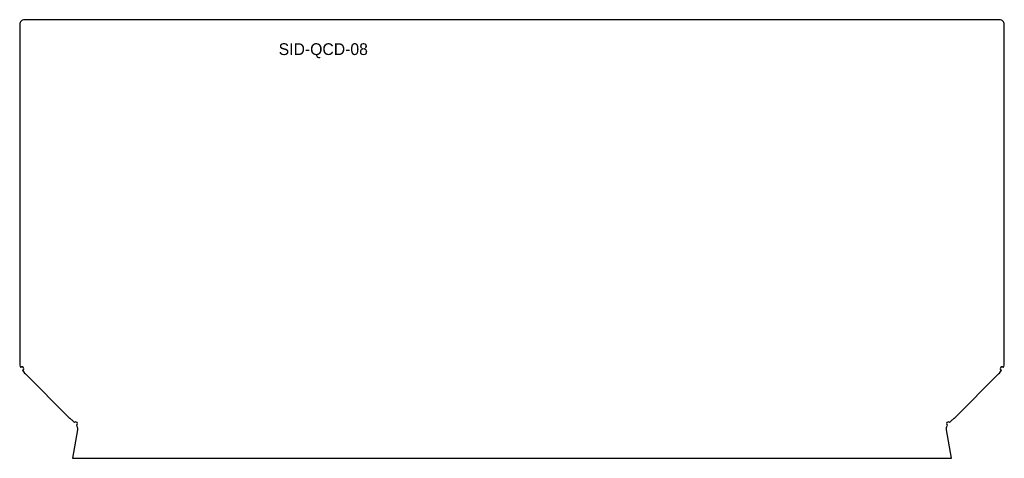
# Model space of a CAD drawing. Header units: millimetres. Extents: x -2 to 416, y -186 to 0.
import ezdxf

# ---------------------------------------------------------------- set-up
doc = ezdxf.new("R2010")
doc.units = ezdxf.units.MM

msp = doc.modelspace()

# ---------------------------------------------------------------- linework, layer by layer
for p, q in [((0.4, -150.4), (18.94, -168.94)), ((395.26, -168.94), (413.8, -150.4))]:
    msp.add_line(p, q)
msp.add_lwpolyline([(416.2, -145.8), (416.2, -2, 0.414214), (414.2, 0), (0, 0, 0.414214), (-2, -2), (-2, -145.8)], format="xyb")
msp.add_lwpolyline([(22.49, -174.05), (20.38, -186.19), (393.82, -186.19), (391.71, -174.05)])
for centre, start, end in [((-1, -148.1), 283.403, 138.3207), ((415.2, -148.1), 41.6793, 256.597), ((21.78, -171.49), 299.0547, 135.6867), ((392.42, -171.49), 44.3133, 240.9453)]:
    msp.add_arc(centre, 0.75, start, end)
for points in [[(-2, -145.8), (-2, -146.4), (-1.84, -147), (-1.56, -147.6)], [(415.76, -147.6), (416.04, -147), (416.2, -146.4), (416.2, -145.8)], [(-0.83, -148.83), (-0.46, -149.35), (-0.03, -149.88), (0.4, -150.4)], [(413.8, -150.4), (414.23, -149.88), (414.66, -149.35), (415.03, -148.83)], [(18.94, -168.94), (19.35, -169.27), (19.76, -169.6), (20.14, -169.93)], [(20.14, -169.93), (20.54, -170.28), (20.92, -170.63), (21.24, -170.97)], [(392.96, -170.97), (393.28, -170.62), (393.66, -170.28), (394.06, -169.93)], [(394.06, -169.93), (394.44, -169.6), (394.85, -169.27), (395.26, -168.94)], [(391.71, -174.05), (391.58, -173.42), (391.7, -172.78), (392.06, -172.15)]]:
    msp.add_open_spline(points, degree=3)
msp.add_open_spline([(22.14, -172.15), (22.28, -172.4), (22.39, -172.65), (22.46, -172.9), (22.56, -173.29), (22.57, -173.67), (22.49, -174.05)], degree=3, knots=[-0.4742186, -0.4742186, -0.4742186, -0.4742186, -0.2169564, -0.2169564, -0.2169564, 0.1745329, 0.1745329, 0.1745329, 0.1745329])

# ---------------------------------------------------------------- texts
at = {"insert": (108, -10), "char_height": 5, "attachment_point": 1}
msp.add_mtext_dynamic_manual_height_columns('SID-QCD-08', width=29, gutter_width=1, heights=[0], dxfattribs=at)

doc.saveas('drawing.dxf')
